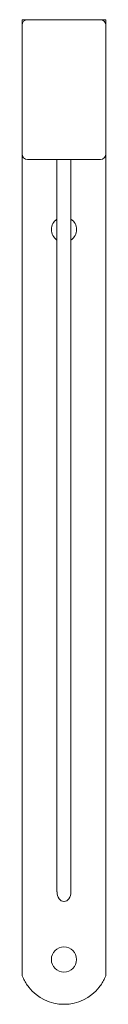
# Model space of a CAD drawing. Header units: millimetres. Extents: x 0 to 30, y -257 to 95.
import ezdxf

# ---------------------------------------------------------------- set-up
doc = ezdxf.new("R2010")
doc.units = ezdxf.units.MM

msp = doc.modelspace()

# ---------------------------------------------------------------- linework, layer by layer
at = {"color": 0, "linetype": 'Continuous', "lineweight": 0}
for p, q in [((2.39, 95.35), (0.39, 95.35)), ((0.39, 93.35), (0.39, 95.35)), ((2.39, 95.35), (28.39, 95.35)), ((30.39, 95.35), (28.39, 95.35)), ((30.39, 95.35), (30.39, 93.35)), ((0.39, 47.35), (0.39, 93.35)), ((30.39, 93.35), (30.39, 47.35)), ((0.39, -246.12), (0.39, 47.35)), ((30.39, 47.35), (30.39, -246.12)), ((28.39, 45.35), (2.39, 45.35)), ((12.89, -216.35), (12.89, 45.35)), ((17.89, 45.35), (17.89, -216.35)), ((15.34, -219.82), (15.44, -219.82))]:
    msp.add_line(p, q, dxfattribs=at)
at = {"color": 0, "linetype": 'Continuous', "lineweight": 0, "extrusion": (0, 0, -1)}
for centre, radius, start, end in [((-2.39, 93.35), 2, 0, 90), ((-15.39, -240.55), 16, 218.3371, 321.6629)]:
    msp.add_arc(centre, radius, start, end, dxfattribs=at)
at = {"color": 0, "linetype": 'Continuous', "lineweight": 0}
for centre, radius, start, end in [((28.39, 93.35), 2, 0, 90), ((2.39, 47.35), 2, 180, 270), ((28.39, 47.35), 2, 270, 0), ((15.39, 20.35), 4.5, 123.749, 180), ((15.39, 20.35), 4.5, 0, 56.251), ((15.39, 20.35), 4.5, 180, 236.251), ((15.39, 20.35), 4.5, 303.749, 360), ((15.39, -240.55), 4.5, 0, 180), ((15.39, -240.55), 4.5, 180, 0)]:
    msp.add_arc(centre, radius, start, end, dxfattribs=at)
at = {"color": 0, "linetype": 'Continuous', "lineweight": 0, "extrusion": (0, 0, -1)}
for centre, start_param, end_param in [((15.34, -216.35), -3.141593, -1.570796), ((15.44, -216.35), 1.570796, 3.141593)]:
    msp.add_ellipse(centre, major_axis=(0, 3.46), ratio=0.707107, start_param=start_param, end_param=end_param, dxfattribs=at)
at = {"color": 0, "linetype": 'Continuous', "lineweight": 0}
for points, knots in [([(2.84, -250.48), (2.46, -250), (2.08, -249.46), (1.42, -248.37), (1.13, -247.81), (0.74, -246.99), (0.58, -246.6), (0.46, -246.29), (0.43, -246.23), (0.4, -246.14), (0.39, -246.12), (0.39, -246.12)], [0.455431, 0.455431, 0.455431, 0.455431, 0.6388179, 0.6388179, 0.8222049, 0.8222049, 0.9496745, 0.9496745, 0.9843226, 0.9843226, 1.0189707, 1.0189707, 1.0189707, 1.0189707]), ([(30.39, -246.12), (30.39, -246.12), (30.38, -246.14), (30.35, -246.23), (30.33, -246.29), (30.21, -246.6), (30.04, -246.99), (29.66, -247.81), (29.37, -248.37), (28.7, -249.46), (28.32, -250), (27.94, -250.48)], [1.0189707, 1.0189707, 1.0189707, 1.0189707, 1.0536188, 1.0536188, 1.0882668, 1.0882668, 1.2157364, 1.2157364, 1.3991234, 1.3991234, 1.5825104, 1.5825104, 1.5825104, 1.5825104])]:
    msp.add_open_spline(points, degree=3, knots=knots, dxfattribs=at)

doc.saveas('drawing.dxf')
